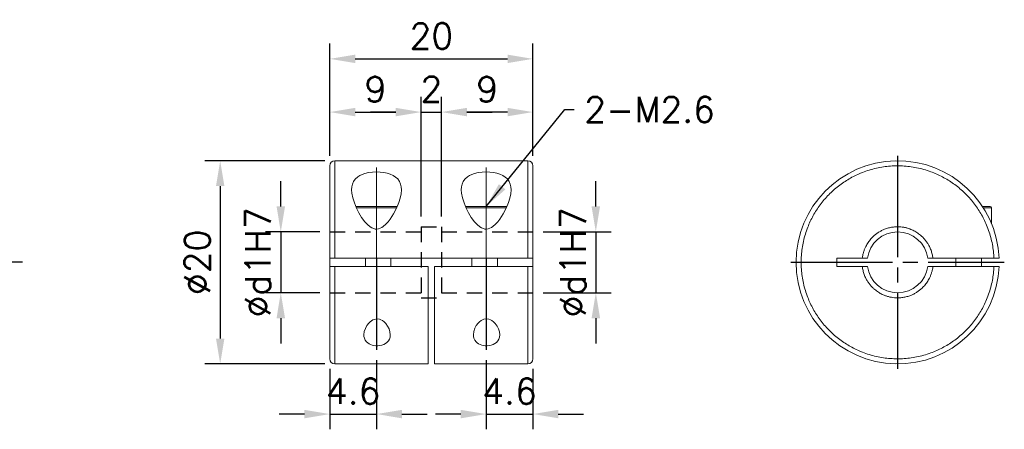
# Model space of a CAD drawing. Extents: x 10 to 307, y 10 to 220.
# Tile 3 of 5: x 125 to 222, y 101 to 142. Entities that reach past the tile are written whole.
import ezdxf

# ---------------------------------------------------------------- set-up
doc = ezdxf.new("R2010")
doc.units = 0
doc.header["$LTSCALE"] = 0.5
doc.header["$MEASUREMENT"] = 0
doc.linetypes.add('CENTER', pattern=[27, 20, -2, 3, -2])
doc.linetypes.add('HIDDEN', pattern=[5, 3, -2])
doc.layers.get('0').update_dxf_attribs({"linetype": 'CONTINUOUS'})
doc.layers.get('Defpoints').update_dxf_attribs({"linetype": 'CONTINUOUS'})
doc.styles.get("Standard").update_dxf_attribs({"font": 'romans.shx', "bigfont": 'whgtxt.shx'})
doc.dimstyles.new('LIM', dxfattribs={"dimtxt": 2.5, "dimasz": 2.5, "dimexe": 1.5, "dimexo": 1, "dimgap": 1, "dimtad": 1, "dimdec": 3, "dimzin": 9, "dimdsep": 46, "dimtxsty": 'Standard', "dimcen": 2.5, "dimclrd": 1, "dimclre": 1, "dimadec": 0, "dimazin": 0, "dimtfac": 1, "dimtdec": 3, "dimtmove": 0, "dimatfit": 3, "dimfxl": 0, "dimtolj": 1, "dimtzin": 0, "dimarcsym": 0})

# ---------------------------------------------------------------- blocks, each defined once
blk = doc.blocks.new('*D82')
at = {"color": 1, "lineweight": -2}
for p, q in [((155.335, 128.435), (155.335, 134.225)), ((164.335, 122.435), (164.335, 134.225)), ((157.835, 132.725), (161.835, 132.725))]:
    blk.add_line(p, q, dxfattribs=at)
at = {"color": 1}
for points in [[(157.835, 133.142), (157.835, 132.309), (155.335, 132.725)], [(161.835, 133.142), (161.835, 132.309), (164.335, 132.725)]]:
    blk.add_solid(points, dxfattribs=at)
at = {"layer": 'Defpoints', "color": 0}
for p in [(164.335, 132.725), (155.335, 127.435), (164.335, 121.435)]:
    blk.add_point(p, dxfattribs=at)
at = {"color": 0, "insert": (159.835, 134.975), "char_height": 2.5, "attachment_point": 5}
blk.add_mtext('\\A1;9', dxfattribs=at)
blk = doc.blocks.new('*D83')
at = {"color": 1, "lineweight": -2}
for p, q in [((166.335, 122.435), (166.335, 134.225)), ((175.335, 128.435), (175.335, 134.225)), ((172.835, 132.725), (168.835, 132.725))]:
    blk.add_line(p, q, dxfattribs=at)
at = {"color": 1}
for points in [[(168.835, 133.142), (168.835, 132.309), (166.335, 132.725)], [(172.835, 133.142), (172.835, 132.309), (175.335, 132.725)]]:
    blk.add_solid(points, dxfattribs=at)
at = {"layer": 'Defpoints', "color": 0}
for p in [(166.335, 132.725), (175.335, 127.435), (166.335, 121.435)]:
    blk.add_point(p, dxfattribs=at)
at = {"color": 0, "insert": (170.835, 134.975), "char_height": 2.5, "attachment_point": 5}
blk.add_mtext('\\A1;9', dxfattribs=at)
blk = doc.blocks.new('*D84')
at = {"color": 1, "lineweight": -2}
for p, q in [((164.335, 122.435), (164.335, 134.225)), ((166.335, 122.435), (166.335, 134.225)), ((161.835, 132.725), (159.335, 132.725)), ((164.335, 132.725), (166.335, 132.725)), ((168.835, 132.725), (171.335, 132.725))]:
    blk.add_line(p, q, dxfattribs=at)
at = {"color": 1}
for points in [[(161.835, 133.142), (161.835, 132.309), (164.335, 132.725)], [(168.835, 133.142), (168.835, 132.309), (166.335, 132.725)]]:
    blk.add_solid(points, dxfattribs=at)
at = {"layer": 'Defpoints', "color": 0}
for p in [(166.335, 132.725), (164.335, 121.435), (166.335, 121.435)]:
    blk.add_point(p, dxfattribs=at)
at = {"color": 0, "insert": (165.335, 134.975), "char_height": 2.5, "attachment_point": 5}
blk.add_mtext('\\A1;2', dxfattribs=at)
blk = doc.blocks.new('*D85')
at = {"color": 1, "lineweight": -2}
for p, q in [((155.335, 128.43), (155.335, 139.465)), ((175.335, 128.435), (175.335, 139.465)), ((157.835, 137.965), (172.835, 137.965))]:
    blk.add_line(p, q, dxfattribs=at)
at = {"color": 1}
for points in [[(157.835, 138.381), (157.835, 137.548), (155.335, 137.965)], [(172.835, 138.381), (172.835, 137.548), (175.335, 137.965)]]:
    blk.add_solid(points, dxfattribs=at)
at = {"layer": 'Defpoints', "color": 0}
for p in [(175.335, 137.965), (155.335, 127.43), (175.335, 127.435)]:
    blk.add_point(p, dxfattribs=at)
at = {"color": 0, "insert": (165.335, 140.215), "char_height": 2.5, "attachment_point": 5}
blk.add_mtext('\\A1;20', dxfattribs=at)
blk = doc.blocks.new('*D86')
at = {"color": 1, "lineweight": -2}
for p, q in [((154.835, 127.935), (143.035, 127.935)), ((144.535, 125.435), (144.535, 110.435)), ((154.835, 107.935), (143.035, 107.935))]:
    blk.add_line(p, q, dxfattribs=at)
at = {"color": 1}
for points in [[(144.118, 125.435), (144.952, 125.435), (144.535, 127.935)], [(144.118, 110.435), (144.952, 110.435), (144.535, 107.935)]]:
    blk.add_solid(points, dxfattribs=at)
at = {"layer": 'Defpoints', "color": 0}
for p in [(155.835, 127.935), (144.535, 107.935), (155.835, 107.935)]:
    blk.add_point(p, dxfattribs=at)
at = {"color": 0, "insert": (142.285, 117.935), "char_height": 2.5, "attachment_point": 5, "rotation": 90}
blk.add_mtext('\\A1;%%C20', dxfattribs=at)
blk = doc.blocks.new('*D87')
at = {"color": 1, "lineweight": -2}
for p, q in [((150.503, 123.435), (150.503, 125.935)), ((154.335, 120.935), (149.003, 120.935)), ((150.503, 120.935), (150.503, 114.935)), ((154.335, 114.935), (149.003, 114.935)), ((150.503, 112.435), (150.503, 109.935))]:
    blk.add_line(p, q, dxfattribs=at)
at = {"color": 1}
for points in [[(150.087, 123.435), (150.92, 123.435), (150.503, 120.935)], [(150.087, 112.435), (150.92, 112.435), (150.503, 114.935)]]:
    blk.add_solid(points, dxfattribs=at)
at = {"layer": 'Defpoints', "color": 0}
for p in [(155.335, 120.935), (150.503, 114.935), (155.335, 114.935)]:
    blk.add_point(p, dxfattribs=at)
at = {"color": 0, "insert": (148.253, 117.935), "char_height": 2.5, "attachment_point": 5, "rotation": 90}
blk.add_mtext('\\A1;%%Cd1H7', dxfattribs=at)
blk = doc.blocks.new('*D88')
at = {"color": 1, "lineweight": -2}
for p, q in [((181.533, 123.435), (181.533, 125.935)), ((176.335, 120.935), (183.033, 120.935)), ((181.533, 120.935), (181.533, 114.935)), ((176.335, 114.935), (183.033, 114.935)), ((181.533, 112.435), (181.533, 109.935))]:
    blk.add_line(p, q, dxfattribs=at)
at = {"color": 1}
for points in [[(181.117, 123.435), (181.95, 123.435), (181.533, 120.935)], [(181.117, 112.435), (181.95, 112.435), (181.533, 114.935)]]:
    blk.add_solid(points, dxfattribs=at)
at = {"layer": 'Defpoints', "color": 0}
for p in [(175.335, 120.935), (175.335, 114.935), (181.533, 114.935)]:
    blk.add_point(p, dxfattribs=at)
at = {"color": 0, "insert": (179.283, 117.935), "char_height": 2.5, "attachment_point": 5, "rotation": 90}
blk.add_mtext('\\A1;%%Cd1H7', dxfattribs=at)
blk = doc.blocks.new('*D89')
at = {"color": 1, "lineweight": -2}
for p, q in [((159.935, 108.313), (159.935, 101.497)), ((155.335, 107.435), (155.335, 101.497)), ((152.835, 102.997), (150.335, 102.997)), ((155.335, 102.997), (159.935, 102.997)), ((162.435, 102.997), (164.935, 102.997))]:
    blk.add_line(p, q, dxfattribs=at)
at = {"color": 1}
for points in [[(152.835, 103.413), (152.835, 102.58), (155.335, 102.997)], [(162.435, 103.413), (162.435, 102.58), (159.935, 102.997)]]:
    blk.add_solid(points, dxfattribs=at)
at = {"layer": 'Defpoints', "color": 0}
for p in [(159.935, 109.313), (155.335, 108.435), (159.935, 102.997)]:
    blk.add_point(p, dxfattribs=at)
at = {"color": 0, "insert": (157.635, 105.247), "char_height": 2.5, "attachment_point": 5}
blk.add_mtext('\\A1;4.6', dxfattribs=at)
blk = doc.blocks.new('*D90')
at = {"color": 1, "lineweight": -2}
for p, q in [((170.735, 108.317), (170.735, 101.497)), ((175.335, 107.435), (175.335, 101.497)), ((168.235, 102.997), (165.735, 102.997)), ((170.735, 102.997), (175.335, 102.997)), ((177.835, 102.997), (180.335, 102.997))]:
    blk.add_line(p, q, dxfattribs=at)
at = {"color": 1}
for points in [[(168.235, 103.413), (168.235, 102.58), (170.735, 102.997)], [(177.835, 103.413), (177.835, 102.58), (175.335, 102.997)]]:
    blk.add_solid(points, dxfattribs=at)
at = {"layer": 'Defpoints', "color": 0}
for p in [(170.735, 109.317), (175.335, 108.435), (175.335, 102.997)]:
    blk.add_point(p, dxfattribs=at)
at = {"color": 0, "insert": (173.035, 105.247), "char_height": 2.5, "attachment_point": 5}
blk.add_mtext('\\A1;4.6', dxfattribs=at)

msp = doc.modelspace()

# ---------------------------------------------------------------- linework, layer by layer
at = {"color": 1, "linetype": 'CENTER'}
for p, q in [((211.2558, 128.4353), (211.2558, 107.4353)), ((159.9351, 118.3553), (159.9351, 109.3133)), ((170.7351, 118.3553), (170.7351, 109.3171)), ((125.0764, 117.9353), (104.0649, 117.9353)), ((200.7558, 117.9353), (221.765, 117.9353))]:
    msp.add_line(p, q, dxfattribs=at)
at = {"color": 7, "linetype": 'Continuous', "lineweight": 15}
for p, q in [((174.8351, 127.9353), (155.8351, 127.9353)), ((155.8351, 127.9353), (155.8351, 118.3353)), ((174.8351, 118.3353), (174.8351, 127.9353)), ((161.931, 123.3103), (157.9393, 123.3103)), ((172.731, 123.3103), (168.7393, 123.3103)), ((220.5058, 123.3103), (219.6885, 123.3103)), ((220.5058, 121.735), (220.5058, 123.3103)), ((155.3351, 118.3353), (155.8351, 118.3353)), ((155.3351, 117.5353), (155.3351, 118.3353)), ((155.8351, 118.3353), (174.8351, 118.3353)), ((158.8351, 118.3353), (158.8351, 117.5353)), ((161.3351, 117.5353), (161.3351, 118.3353)), ((169.3351, 118.3353), (169.3351, 117.5353)), ((171.8351, 117.5353), (171.8351, 118.3353)), ((174.8351, 118.3353), (175.3351, 118.3353)), ((175.3351, 118.3353), (175.3351, 117.5353)), ((205.2558, 117.5353), (205.2558, 118.3353)), ((205.2558, 118.3353), (207.7788, 118.3353)), ((207.7788, 118.3353), (208.2826, 118.3353)), ((214.2291, 118.3353), (214.7329, 118.3353)), ((214.7329, 118.3353), (220.7474, 118.3353)), ((217.0058, 118.3353), (217.0058, 117.5353)), ((219.5058, 117.5353), (219.5058, 118.3353)), ((220.7474, 118.3353), (221.2478, 118.3353)), ((155.8351, 117.5353), (155.3351, 117.5353)), ((155.8351, 117.5353), (155.5248, 117.5353)), ((165.0351, 117.5353), (155.8351, 117.5353)), ((155.8351, 117.5353), (155.8351, 107.9353)), ((165.0351, 107.9353), (165.0351, 117.5353)), ((165.6351, 117.5353), (165.6351, 107.9353)), ((174.8351, 117.5353), (165.6351, 117.5353)), ((175.3351, 117.5353), (174.8351, 117.5353)), ((174.8351, 107.9353), (174.8351, 117.5353)), ((175.3351, 117.5353), (175.0972, 117.5353)), ((207.7788, 117.5353), (205.2558, 117.5353)), ((208.2826, 117.5353), (207.7788, 117.5353)), ((214.7329, 117.5353), (214.2291, 117.5353)), ((220.7474, 117.5353), (214.7329, 117.5353)), ((221.2478, 117.5353), (220.7474, 117.5353)), ((155.8351, 107.9353), (165.0351, 107.9353)), ((165.6351, 107.9353), (174.8351, 107.9353))]:
    msp.add_line(p, q, dxfattribs=at)
at = {"color": 5, "linetype": 'HIDDEN'}
for p, q in [((164.3351, 121.4353), (164.3351, 114.4353)), ((164.3351, 121.4353), (166.3351, 121.4353)), ((166.3351, 121.4353), (166.3351, 114.4353)), ((155.3351, 120.9353), (164.3351, 120.9353)), ((166.3351, 120.9353), (175.3351, 120.9353)), ((155.3351, 114.9353), (164.3351, 114.9353)), ((164.3351, 114.4353), (166.3351, 114.4353)), ((166.3351, 114.9353), (175.3351, 114.9353))]:
    msp.add_line(p, q, dxfattribs=at)
at = {"color": 7, "linetype": 'Continuous', "lineweight": 15, "flags": 128}
for points in [[(157.4835, 125.0767), (157.5024, 125.3607), (157.5618, 125.6303), (157.6659, 125.8805), (157.8426, 126.1353), (158.0849, 126.357), (158.2853, 126.4843), (158.5149, 126.5938), (158.7693, 126.6836), (159.1368, 126.7708), (159.5313, 126.8232), (159.9061, 126.8401), (160.2818, 126.8275), (160.6388, 126.7864), (160.9764, 126.7173), (161.29, 126.6185), (161.5682, 126.4921), (161.8179, 126.3296), (162.0204, 126.1404), (162.1902, 125.9002), (162.3041, 125.6346), (162.3644, 125.3635), (162.3835, 125.0767), (162.3532, 124.6776), (162.2676, 124.2607), (162.1349, 123.8334), (161.9091, 123.2806), (161.6204, 122.7238), (161.2679, 122.1794), (161.0713, 121.9231), (160.8511, 121.6801), (160.6016, 121.4629), (160.4586, 121.3661), (160.3042, 121.2864), (160.1354, 121.2303), (159.9586, 121.2064), (159.8062, 121.2158), (159.6578, 121.2506), (159.4792, 121.3264), (159.3147, 121.4271), (159.0352, 121.6619), (158.7926, 121.9285), (158.4691, 122.3642), (158.1943, 122.8175), (157.9625, 123.2748), (157.7525, 123.7762), (157.5968, 124.2701), (157.5047, 124.747), (157.4835, 125.0767)], [(168.2835, 125.0767), (168.3024, 125.3607), (168.3618, 125.6303), (168.4659, 125.8805), (168.6426, 126.1353), (168.8849, 126.357), (169.0853, 126.4843), (169.3149, 126.5938), (169.5693, 126.6836), (169.9368, 126.7708), (170.3313, 126.8232), (170.7061, 126.8401), (171.0818, 126.8275), (171.4388, 126.7864), (171.7764, 126.7173), (172.09, 126.6185), (172.3682, 126.4921), (172.6179, 126.3296), (172.8204, 126.1404), (172.9902, 125.9002), (173.1041, 125.6346), (173.1644, 125.3635), (173.1835, 125.0767), (173.1532, 124.6776), (173.0676, 124.2607), (172.9349, 123.8334), (172.7091, 123.2806), (172.4204, 122.7238), (172.0679, 122.1794), (171.8713, 121.9231), (171.6511, 121.6801), (171.4016, 121.4629), (171.2586, 121.3661), (171.1042, 121.2864), (170.9354, 121.2303), (170.7586, 121.2064), (170.6062, 121.2158), (170.4578, 121.2506), (170.2792, 121.3264), (170.1147, 121.4271), (169.8352, 121.6619), (169.5926, 121.9285), (169.2691, 122.3642), (168.9943, 122.8175), (168.7625, 123.2748), (168.5525, 123.7762), (168.3968, 124.2701), (168.3047, 124.747), (168.2835, 125.0767)], [(161.2877, 110.7957), (161.2655, 110.5695), (161.1962, 110.3558), (161.0982, 110.191), (160.9612, 110.0428), (160.8187, 109.9375), (160.65, 109.8495), (160.4556, 109.782), (160.2427, 109.7383), (160.0497, 109.7218), (159.8547, 109.7254), (159.6779, 109.7468), (159.5094, 109.7847), (159.3493, 109.8395), (159.205, 109.9087), (159.0659, 110.0003), (158.9495, 110.105), (158.8206, 110.2764), (158.7368, 110.4651), (158.6996, 110.6274), (158.6877, 110.7957), (158.7248, 111.1121), (158.8322, 111.4329), (158.9759, 111.7001), (159.1714, 111.9529), (159.3018, 112.0789), (159.4515, 112.191), (159.5836, 112.2648), (159.728, 112.3207), (159.9772, 112.3594), (160.228, 112.3263), (160.3729, 112.2735), (160.5058, 112.2024), (160.6838, 112.07), (160.8349, 111.9185), (161.0283, 111.6539), (161.167, 111.3763), (161.2567, 111.0838), (161.2877, 110.7957)], [(172.0706, 110.7996), (172.0485, 110.5734), (171.9791, 110.3597), (171.8811, 110.1949), (171.7441, 110.0467), (171.6016, 109.9413), (171.4329, 109.8534), (171.2385, 109.7859), (171.0256, 109.7421), (170.8326, 109.7257), (170.6377, 109.7293), (170.4608, 109.7507), (170.2923, 109.7886), (170.1322, 109.8434), (169.9879, 109.9126), (169.8489, 110.0042), (169.7324, 110.1088), (169.6035, 110.2803), (169.5197, 110.469), (169.4825, 110.6313), (169.4706, 110.7996), (169.5077, 111.116), (169.6151, 111.4368), (169.7588, 111.704), (169.9543, 111.9568), (170.0847, 112.0828), (170.2344, 112.1949), (170.3665, 112.2687), (170.5109, 112.3246), (170.7601, 112.3633), (171.0109, 112.3302), (171.1558, 112.2774), (171.2887, 112.2063), (171.4667, 112.0739), (171.6178, 111.9223), (171.8112, 111.6578), (171.9499, 111.3801), (172.0396, 111.0876), (172.0706, 110.7996)]]:
    msp.add_lwpolyline(points, dxfattribs=at)
at = {"color": 7, "linetype": 'Continuous', "lineweight": 15}
for centre, radius, start, end in [((155.8351, 127.4353), 0.5, 90, 180), ((174.8351, 127.4353), 0.5, 0, 90), ((211.2558, 117.9353), 10, 2.292443, 357.707557), ((220.3808, 123.3103), 0.125, 0, 90), ((211.2558, 117.9353), 3, 7.662256, 172.337744), ((211.2558, 117.9353), 3, 187.662256, 352.337744), ((155.8351, 108.4353), 0.5, 180, 270), ((174.8351, 108.4353), 0.5, 270, 0)]:
    msp.add_arc(centre, radius, start, end, dxfattribs=at)
for points, knots in [([(155.3351, 127.4302), (155.3351, 127.4298), (155.3351, 127.429), (155.3351, 127.3693), (155.3351, 127.2573), (155.3351, 127.0881), (155.3351, 126.8737), (155.3351, 126.625), (155.3351, 126.35), (155.3351, 126.0356), (155.3351, 125.6827), (155.3351, 125.2917), (155.3351, 124.8668), (155.3351, 124.4103), (155.3351, 123.924), (155.3351, 123.4135), (155.3351, 122.8822), (155.3351, 122.3326), (155.3351, 121.7345), (155.3351, 121.0874), (155.3351, 120.3981), (155.3351, 119.7081), (155.3351, 119.0214), (155.3351, 118.5641), (155.3351, 118.3353)], [0, 0, 0, 0, 0.03358886, 0.08086658, 0.12964681, 0.17969134, 0.2297863, 0.27327354, 0.31664842, 0.36010324, 0.40448988, 0.44875836, 0.49311318, 0.53749983, 0.58176831, 0.62612314, 0.66961038, 0.71298526, 0.75644008, 0.80656997, 0.85660284, 0.90536595, 0.95264678, 1, 1, 1, 1]), ([(175.3351, 118.3353), (175.3351, 118.5641), (175.3351, 119.0214), (175.3351, 119.7081), (175.3351, 120.3981), (175.3351, 121.0874), (175.3351, 121.7345), (175.3351, 122.3326), (175.3351, 122.8822), (175.3351, 123.4135), (175.3351, 123.924), (175.3351, 124.4103), (175.3351, 124.8668), (175.3351, 125.2917), (175.3351, 125.6827), (175.3351, 126.0356), (175.3351, 126.35), (175.3351, 126.625), (175.3351, 126.8737), (175.3351, 127.0881), (175.3351, 127.2573), (175.3351, 127.3693), (175.3351, 127.429), (175.3351, 127.4298), (175.3351, 127.4302)], [0, 0, 0, 0, 0.0473532, 0.0946341, 0.1433972, 0.19343, 0.2435599, 0.2870147, 0.3303896, 0.3738769, 0.4182317, 0.4625002, 0.5068868, 0.5512416, 0.5955101, 0.6398968, 0.6833516, 0.7267265, 0.7702137, 0.8203087, 0.8703532, 0.9191334, 0.9664111, 1, 1, 1, 1]), ([(220.7474, 117.5353), (220.733, 117.3064), (220.7042, 116.849), (220.597, 116.1623), (220.4405, 115.4722), (220.2275, 114.7829), (219.9718, 114.1358), (219.6848, 113.5378), (219.3744, 112.9882), (219.0257, 112.4568), (218.6398, 111.9464), (218.2173, 111.4601), (217.7627, 111.0036), (217.2784, 110.5787), (216.7664, 110.1877), (216.2326, 109.8349), (215.6803, 109.5205), (215.1122, 109.2454), (214.4972, 108.9968), (213.8353, 108.7824), (213.1337, 108.6135), (212.4351, 108.5002), (211.7431, 108.4394), (211.0555, 108.4292), (210.3689, 108.4684), (209.68, 108.5582), (208.9867, 108.701), (208.2931, 108.8992), (207.6407, 109.1413), (207.0368, 109.4157), (206.4808, 109.7144), (205.9422, 110.0518), (205.4238, 110.4268), (204.9286, 110.839), (204.4627, 111.284), (204.0277, 111.7592), (203.626, 112.2629), (203.262, 112.7891), (202.9361, 113.3347), (202.6491, 113.8969), (202.3876, 114.5065), (202.1593, 115.1637), (201.9756, 115.8615), (201.8476, 116.5576), (201.7723, 117.2482), (201.7476, 117.9355), (201.7723, 118.6227), (201.8477, 119.3134), (201.9758, 120.0095), (202.1593, 120.7072), (202.3877, 121.3645), (202.6492, 121.974), (202.9362, 122.5362), (203.2622, 123.0818), (203.6262, 123.608), (204.0279, 124.1117), (204.4629, 124.5869), (204.9289, 125.0318), (205.424, 125.444), (205.9425, 125.819), (206.481, 126.1564), (207.0371, 126.4551), (207.641, 126.7294), (208.2933, 126.9715), (208.9871, 127.1698), (209.6804, 127.3124), (210.3691, 127.4023), (211.0558, 127.4414), (211.7434, 127.4312), (212.4355, 127.3704), (213.1341, 127.257), (213.8355, 127.0882), (214.4975, 126.8737), (215.1124, 126.625), (215.6806, 126.35), (216.2328, 126.0356), (216.7666, 125.6827), (217.2787, 125.2917), (217.7629, 124.8668), (218.2175, 124.4103), (218.6401, 123.924), (219.0259, 123.4135), (219.3745, 122.8822), (219.6849, 122.3326), (219.9719, 121.7345), (220.2276, 121.0874), (220.4406, 120.3981), (220.597, 119.7081), (220.7042, 119.0214), (220.733, 118.5641), (220.7474, 118.3353)], [0, 0, 0, 0, 0.01168184, 0.02334, 0.03536799, 0.04770913, 0.06006272, 0.07078681, 0.0814832, 0.0921993, 0.10314519, 0.11406194, 0.12499999, 0.13594588, 0.14686263, 0.15780068, 0.16852478, 0.17922116, 0.18993727, 0.20229946, 0.21463773, 0.22666699, 0.23832865, 0.25, 0.2616798, 0.27333864, 0.28536801, 0.29770915, 0.31006274, 0.32078683, 0.33148322, 0.34219932, 0.35314521, 0.36406196, 0.37500001, 0.3859459, 0.39686265, 0.4078007, 0.4185248, 0.42922118, 0.43993729, 0.45229948, 0.46463775, 0.47666701, 0.48832867, 0.50000002, 0.51167982, 0.52333866, 0.53536803, 0.54770917, 0.56006276, 0.57078685, 0.58148324, 0.59219934, 0.60314523, 0.61406198, 0.62500003, 0.63594592, 0.64686267, 0.65780072, 0.66852482, 0.6792212, 0.68993731, 0.7022995, 0.71463777, 0.72666702, 0.73832869, 0.75000004, 0.76167984, 0.77333868, 0.78536805, 0.79770919, 0.81006277, 0.82078687, 0.83148326, 0.84219936, 0.85314525, 0.864062, 0.87500005, 0.88594594, 0.89686269, 0.90780074, 0.91852484, 0.92922122, 0.93993732, 0.95229952, 0.96463779, 0.97666293, 0.98832254, 1, 1, 1, 1]), ([(161.9723, 123.4353), (161.9536, 123.4353), (161.9169, 123.4353), (161.8217, 123.4353), (161.677, 123.4353), (161.446, 123.4353), (161.1088, 123.4353), (160.7701, 123.4353), (160.4633, 123.4353), (160.2004, 123.4353), (159.8893, 123.4353), (159.5328, 123.4353), (159.2051, 123.4353), (158.9517, 123.4353), (158.7018, 123.4353), (158.4202, 123.4353), (158.1456, 123.4353), (157.9761, 123.4353), (157.9148, 123.4353), (157.8953, 123.4353)], [0, 0, 0, 0, 0.0409462, 0.0806705, 0.1199528, 0.1987587, 0.277662, 0.3564678, 0.4052094, 0.4535192, 0.5021752, 0.5750169, 0.6477621, 0.6874864, 0.7267687, 0.8055746, 0.8844779, 0.9632837, 1, 1, 1, 1]), ([(172.7723, 123.4353), (172.7536, 123.4353), (172.7169, 123.4353), (172.6217, 123.4353), (172.477, 123.4353), (172.246, 123.4353), (171.9088, 123.4353), (171.5701, 123.4353), (171.2633, 123.4353), (171.0004, 123.4353), (170.6893, 123.4353), (170.3328, 123.4353), (170.0051, 123.4353), (169.7517, 123.4353), (169.5018, 123.4353), (169.2202, 123.4353), (168.9456, 123.4353), (168.7761, 123.4353), (168.7148, 123.4353), (168.6953, 123.4353)], [0, 0, 0, 0, 0.0409462, 0.0806705, 0.1199528, 0.1987587, 0.277662, 0.3564678, 0.4052094, 0.4535192, 0.5021752, 0.5750169, 0.6477621, 0.6874864, 0.7267687, 0.8055746, 0.8844779, 0.9632837, 1, 1, 1, 1]), ([(220.3808, 123.4353), (220.3738, 123.4353), (220.3597, 123.4353), (220.2595, 123.4353), (220.1451, 123.4353), (219.9978, 123.4353), (219.8228, 123.4353), (219.654, 123.4353), (219.5998, 123.4353)], [0, 0, 0, 0, 0.2138222, 0.427361, 0.5439689, 0.6592798, 0.8906093, 1, 1, 1, 1]), ([(207.7788, 118.3353), (207.7931, 118.4373), (207.8216, 118.6405), (207.898, 118.9387), (207.9986, 119.2292), (208.1433, 119.5502), (208.3425, 119.8927), (208.6105, 120.2419), (208.8949, 120.5285), (209.1795, 120.7598), (209.4536, 120.9424), (209.744, 121.098), (210.0732, 121.2362), (210.4408, 121.3478), (210.8454, 121.4197), (211.2217, 121.4412), (211.5638, 121.4266), (211.8686, 121.3863), (212.1688, 121.3191), (212.5044, 121.2121), (212.8674, 121.0532), (213.245, 120.8269), (213.5622, 120.5771), (213.8245, 120.3208), (214.0373, 120.0694), (214.225, 119.7987), (214.4001, 119.4875), (214.5522, 119.135), (214.6725, 118.7415), (214.7127, 118.4711), (214.7329, 118.3353)], [0, 0, 0, 0, 0.0303105, 0.0603797, 0.0904424, 0.1207341, 0.1639129, 0.2067705, 0.2499955, 0.2824457, 0.3146188, 0.346805, 0.3792941, 0.4195992, 0.4596478, 0.4999995, 0.5302817, 0.5603411, 0.5904137, 0.6207351, 0.6639139, 0.7067715, 0.7499965, 0.7824468, 0.8146198, 0.846806, 0.8792951, 0.9195885, 0.959637, 1, 1, 1, 1]), ([(155.3351, 117.5353), (155.3351, 117.3064), (155.3351, 116.849), (155.3351, 116.1623), (155.3351, 115.4722), (155.3351, 114.7829), (155.3351, 114.1358), (155.3351, 113.5378), (155.3351, 112.9882), (155.3351, 112.4568), (155.3351, 111.9464), (155.3351, 111.4601), (155.3351, 111.0036), (155.3351, 110.5787), (155.3351, 110.1877), (155.3351, 109.8349), (155.3351, 109.5205), (155.3351, 109.2454), (155.3351, 108.9968), (155.3351, 108.7825), (155.3351, 108.6132), (155.3351, 108.5013), (155.3351, 108.4416), (155.3351, 108.4408), (155.3351, 108.4404)], [0, 0, 0, 0, 0.04737098, 0.09464592, 0.14342058, 0.1934651, 0.24356005, 0.28704729, 0.33042216, 0.37387697, 0.41826361, 0.46253208, 0.5068869, 0.55127354, 0.59554201, 0.63989684, 0.68338407, 0.72675894, 0.77021375, 0.82034364, 0.8703765, 0.91915628, 0.96644542, 1, 1, 1, 1]), ([(175.3351, 108.4404), (175.3351, 108.4408), (175.3351, 108.4416), (175.3351, 108.5013), (175.3351, 108.6132), (175.3351, 108.7825), (175.3351, 108.9968), (175.3351, 109.2454), (175.3351, 109.5205), (175.3351, 109.8349), (175.3351, 110.1877), (175.3351, 110.5787), (175.3351, 111.0036), (175.3351, 111.4601), (175.3351, 111.9464), (175.3351, 112.4568), (175.3351, 112.9882), (175.3351, 113.5378), (175.3351, 114.1358), (175.3351, 114.7829), (175.3351, 115.4722), (175.3351, 116.1623), (175.3351, 116.849), (175.3351, 117.3064), (175.3351, 117.5353)], [0, 0, 0, 0, 0.0335546, 0.0808437, 0.1296235, 0.1796564, 0.2297862, 0.2732411, 0.3166159, 0.3601032, 0.404458, 0.4487265, 0.4931131, 0.5374679, 0.5817364, 0.626123, 0.6695778, 0.7129527, 0.75644, 0.8065349, 0.8565794, 0.9053541, 0.952629, 1, 1, 1, 1]), ([(214.7329, 117.5353), (214.7186, 117.4333), (214.69, 117.2301), (214.6137, 116.9319), (214.5131, 116.6414), (214.3684, 116.3204), (214.1692, 115.9779), (213.9012, 115.6287), (213.6168, 115.3422), (213.3321, 115.1108), (213.0581, 114.9282), (212.7677, 114.7726), (212.4385, 114.6344), (212.0709, 114.5228), (211.6662, 114.451), (211.29, 114.4294), (210.9479, 114.4441), (210.6431, 114.4843), (210.3429, 114.5516), (210.0073, 114.6585), (209.6443, 114.8174), (209.2667, 115.0437), (208.9495, 115.2935), (208.6871, 115.5498), (208.4744, 115.8012), (208.2867, 116.0719), (208.1116, 116.3831), (207.9594, 116.7356), (207.8392, 117.1291), (207.799, 117.3996), (207.7788, 117.5353)], [0, 0, 0, 0, 0.0303105, 0.0603797, 0.0904424, 0.1207341, 0.1639129, 0.2067705, 0.2499955, 0.2824457, 0.3146188, 0.346805, 0.3792941, 0.4195992, 0.4596478, 0.4999995, 0.5302817, 0.5603411, 0.5904137, 0.6207351, 0.6639139, 0.7067715, 0.7499965, 0.7824468, 0.8146198, 0.846806, 0.8792951, 0.9195885, 0.959637, 1, 1, 1, 1])]:
    msp.add_open_spline(points, degree=3, knots=knots, dxfattribs=at)
at = {"color": 1, "linetype": 'CENTER', "lineweight": 15}
for points, knots in [([(159.9351, 127.2843), (159.9351, 127.2824), (159.9351, 127.2805), (159.9351, 127.2639), (159.9351, 127.2491), (159.9351, 127.2039), (159.9351, 127.1727), (159.9351, 127.1351), (159.9351, 127.1295), (159.9351, 127.1125), (159.9351, 127.1011), (159.9351, 127.0852), (159.9351, 127.0808), (159.9351, 127.0705), (159.9351, 127.0647), (159.9351, 127.0558), (159.9351, 127.0526), (159.9351, 127.0464), (159.9351, 127.0432), (159.9351, 127.0338), (159.9351, 127.0274), (159.9351, 127.0083), (159.9351, 126.9955), (159.9351, 126.9565), (159.9351, 126.93), (159.9351, 126.8961), (159.9351, 126.8893), (159.9351, 126.8686), (159.9351, 126.8547), (159.9351, 126.8335), (159.9351, 126.8262), (159.9351, 126.8042), (159.9351, 126.7895), (159.9351, 126.7714), (159.9351, 126.7683), (159.9351, 126.7588), (159.9351, 126.7525), (159.9351, 126.7342), (159.9351, 126.7221), (159.9351, 126.6857), (159.9351, 126.6611), (159.9351, 126.5862), (159.9351, 126.5349), (159.9351, 126.4725), (159.9351, 126.4626), (159.9351, 126.4477), (159.9351, 126.4426), (159.9351, 126.4275), (159.9351, 126.4173), (159.9351, 126.3969), (159.9351, 126.3866), (159.9351, 126.3557), (159.9351, 126.3349), (159.9351, 126.2719), (159.9351, 126.2292), (159.9351, 126.1783), (159.9351, 126.1709), (159.9351, 126.1487), (159.9351, 126.1338), (159.9351, 126.1129), (159.9351, 126.107), (159.9351, 126.0893), (159.9351, 126.0774), (159.9351, 126.0512), (159.9351, 126.0369), (159.9351, 126.0082), (159.9351, 125.9938), (159.9351, 125.9503), (159.9351, 125.921), (159.9351, 125.8322), (159.9351, 125.7718), (159.9351, 125.6981), (159.9351, 125.6858), (159.9351, 125.667), (159.9351, 125.6605), (159.9351, 125.6408), (159.9351, 125.6276), (159.9351, 125.5879), (159.9351, 125.5612), (159.9351, 125.4806), (159.9351, 125.4261), (159.9351, 125.3625), (159.9351, 125.3541), (159.9351, 125.329), (159.9351, 125.3122), (159.9351, 125.2859), (159.9351, 125.2766), (159.9351, 125.2485), (159.9351, 125.2297), (159.9351, 125.2017), (159.9351, 125.1925), (159.9351, 125.1741), (159.9351, 125.1649), (159.9351, 125.1372), (159.9351, 125.1187), (159.9351, 125.0628), (159.9351, 125.0253), (159.9351, 124.9118), (159.9351, 124.8349), (159.9351, 124.75), (159.9351, 124.7432), (159.9351, 124.7311), (159.9351, 124.7258), (159.9351, 124.7152), (159.9351, 124.7099), (159.9351, 124.6939), (159.9351, 124.6832), (159.9351, 124.6512), (159.9351, 124.6298), (159.9351, 124.5652), (159.9351, 124.5218), (159.9351, 124.4468), (159.9351, 124.4153), (159.9351, 124.3705), (159.9351, 124.3572), (159.9351, 124.3174), (159.9351, 124.2908), (159.9351, 124.2543), (159.9351, 124.2447), (159.9351, 124.2291), (159.9351, 124.2233), (159.9351, 124.2044), (159.9351, 124.1913), (159.9351, 124.152), (159.9351, 124.1257), (159.9351, 124.0465), (159.9351, 123.9932), (159.9351, 123.9267), (159.9351, 123.9138), (159.9351, 123.875), (159.9351, 123.8491), (159.9351, 123.8073), (159.9351, 123.7916), (159.9351, 123.7442), (159.9351, 123.7125), (159.9351, 123.6169), (159.9351, 123.5527), (159.9351, 123.4232), (159.9351, 123.358), (159.9351, 123.2804), (159.9351, 123.2685), (159.9351, 123.2328), (159.9351, 123.209), (159.9351, 123.1758), (159.9351, 123.1665), (159.9351, 123.1498), (159.9351, 123.1425), (159.9351, 123.1291), (159.9351, 123.123), (159.9351, 123.1109), (159.9351, 123.1048), (159.9351, 123.0865), (159.9351, 123.0743), (159.9351, 123.0376), (159.9351, 123.0131), (159.9351, 122.9394), (159.9351, 122.8901), (159.9351, 122.7998), (159.9351, 122.759), (159.9351, 122.7041), (159.9351, 122.6902), (159.9351, 122.6485), (159.9351, 122.6206), (159.9351, 122.579), (159.9351, 122.5653), (159.9351, 122.5243), (159.9351, 122.4969), (159.9351, 122.4419), (159.9351, 122.4144), (159.9351, 122.3315), (159.9351, 122.276), (159.9351, 122.2021), (159.9351, 122.1838), (159.9351, 122.1289), (159.9351, 122.0923), (159.9351, 122.0426), (159.9351, 122.0297), (159.9351, 122.0029), (159.9351, 121.989), (159.9351, 121.9664), (159.9351, 121.9577), (159.9351, 121.9317), (159.9351, 121.9143), (159.9351, 121.8622), (159.9351, 121.8274), (159.9351, 121.7227), (159.9351, 121.6525), (159.9351, 121.5631), (159.9351, 121.5441), (159.9351, 121.4871), (159.9351, 121.449), (159.9351, 121.3962), (159.9351, 121.3815), (159.9351, 121.3373), (159.9351, 121.3078), (159.9351, 121.267), (159.9351, 121.2558), (159.9351, 121.2221), (159.9351, 121.1995), (159.9351, 121.1545), (159.9351, 121.1319), (159.9351, 121.0641), (159.9351, 121.0188), (159.9351, 120.8826), (159.9351, 120.7914), (159.9351, 120.6797), (159.9351, 120.6597), (159.9351, 120.5995), (159.9351, 120.5593), (159.9351, 120.4963), (159.9351, 120.4735), (159.9351, 120.4278), (159.9351, 120.4049), (159.9351, 120.3363), (159.9351, 120.2904), (159.9351, 120.1526), (159.9351, 120.0605), (159.9351, 119.9542), (159.9351, 119.9404), (159.9351, 119.8988), (159.9351, 119.8711), (159.9351, 119.8332), (159.9351, 119.8231), (159.9351, 119.8054), (159.9351, 119.7979), (159.9351, 119.7753), (159.9351, 119.7603), (159.9351, 119.7303), (159.9351, 119.7152), (159.9351, 119.6701), (159.9351, 119.64), (159.9351, 119.5496), (159.9351, 119.4892), (159.9351, 119.4018), (159.9351, 119.3748), (159.9351, 119.2938), (159.9351, 119.2397), (159.9351, 119.177), (159.9351, 119.1685), (159.9351, 119.1427), (159.9351, 119.1256), (159.9351, 119.1019), (159.9351, 119.0954), (159.9351, 119.0839), (159.9351, 119.0788), (159.9351, 119.0635), (159.9351, 119.0532), (159.9351, 119.0221), (159.9351, 119.0014), (159.9351, 118.9393), (159.9351, 118.8978), (159.9351, 118.7734), (159.9351, 118.6904), (159.9351, 118.5233), (159.9351, 118.4393), (159.9351, 118.3553)], [0.2329851, 0.2329851, 0.2329851, 0.2329851, 0.23406658, 0.23406658, 0.24226429, 0.24226429, 0.25865972, 0.25865972, 0.26151468, 0.26151468, 0.26722459, 0.26722459, 0.2694051, 0.2694051, 0.27225231, 0.27225231, 0.27377009, 0.27377009, 0.27528787, 0.27528787, 0.27832342, 0.27832342, 0.28439453, 0.28439453, 0.29653675, 0.29653675, 0.29960031, 0.29960031, 0.30572745, 0.30572745, 0.30888944, 0.30888944, 0.31521344, 0.31521344, 0.31654652, 0.31654652, 0.31921267, 0.31921267, 0.32423244, 0.32423244, 0.33427198, 0.33427198, 0.35435106, 0.35435106, 0.35809369, 0.35809369, 0.35999681, 0.35999681, 0.36380306, 0.36380306, 0.3676093, 0.3676093, 0.37522178, 0.37522178, 0.39044675, 0.39044675, 0.39302634, 0.39302634, 0.3981855, 0.3981855, 0.40021222, 0.40021222, 0.40426566, 0.40426566, 0.40909304, 0.40909304, 0.41392042, 0.41392042, 0.42357518, 0.42357518, 0.44288471, 0.44288471, 0.44671755, 0.44671755, 0.4487564, 0.4487564, 0.45283409, 0.45283409, 0.46098948, 0.46098948, 0.47730026, 0.47730026, 0.47976331, 0.47976331, 0.48468939, 0.48468939, 0.48740617, 0.48740617, 0.49283972, 0.49283972, 0.49547173, 0.49547173, 0.49810374, 0.49810374, 0.50336776, 0.50336776, 0.5138958, 0.5138958, 0.53495188, 0.53495188, 0.53678548, 0.53678548, 0.53821003, 0.53821003, 0.53963458, 0.53963458, 0.54248368, 0.54248368, 0.54818188, 0.54818188, 0.55957829, 0.55957829, 0.56773321, 0.56773321, 0.57114095, 0.57114095, 0.57795643, 0.57795643, 0.58041251, 0.58041251, 0.58189531, 0.58189531, 0.58519921, 0.58519921, 0.59180702, 0.59180702, 0.60502264, 0.60502264, 0.60819475, 0.60819475, 0.61453899, 0.61453899, 0.61837208, 0.61837208, 0.62603826, 0.62603826, 0.64137061, 0.64137061, 0.65670297, 0.65670297, 0.65947004, 0.65947004, 0.66500418, 0.66500418, 0.66715345, 0.66715345, 0.66884139, 0.66884139, 0.67024275, 0.67024275, 0.67164411, 0.67164411, 0.67444683, 0.67444683, 0.68005226, 0.68005226, 0.69126313, 0.69126313, 0.70045204, 0.70045204, 0.70356248, 0.70356248, 0.70978335, 0.70978335, 0.71281839, 0.71281839, 0.71888848, 0.71888848, 0.72495856, 0.72495856, 0.73709873, 0.73709873, 0.74107187, 0.74107187, 0.74901815, 0.74901815, 0.75179863, 0.75179863, 0.7547963, 0.7547963, 0.75666349, 0.75666349, 0.76038691, 0.76038691, 0.76783376, 0.76783376, 0.78272746, 0.78272746, 0.78673452, 0.78673452, 0.79474863, 0.79474863, 0.79783345, 0.79783345, 0.80400309, 0.80400309, 0.80634757, 0.80634757, 0.81103653, 0.81103653, 0.81572549, 0.81572549, 0.82510341, 0.82510341, 0.84385926, 0.84385926, 0.8479583, 0.8479583, 0.8561564, 0.8561564, 0.86080006, 0.86080006, 0.86544372, 0.86544372, 0.87473105, 0.87473105, 0.8933057, 0.8933057, 0.8960857, 0.8960857, 0.90164571, 0.90164571, 0.90368328, 0.90368328, 0.90518683, 0.90518683, 0.90819394, 0.90819394, 0.91120105, 0.91120105, 0.91721527, 0.91721527, 0.92924371, 0.92924371, 0.93461054, 0.93461054, 0.94534422, 0.94534422, 0.94704329, 0.94704329, 0.95044145, 0.95044145, 0.95173419, 0.95173419, 0.95272463, 0.95272463, 0.95477252, 0.95477252, 0.95886831, 0.95886831, 0.9670599, 0.9670599, 0.98344307, 0.98344307, 1, 1, 1, 1]), ([(170.7351, 118.3553), (170.7351, 118.3681), (170.7351, 118.3809), (170.7351, 118.4194), (170.7351, 118.445), (170.7351, 118.5219), (170.7351, 118.5731), (170.7351, 118.7267), (170.7351, 118.8291), (170.7351, 118.9427), (170.7351, 118.9542), (170.7351, 118.9885), (170.7351, 119.0114), (170.7351, 119.0415), (170.7351, 119.0487), (170.7351, 119.0608), (170.7351, 119.0657), (170.7351, 119.0754), (170.7351, 119.0803), (170.7351, 119.0899), (170.7351, 119.0948), (170.7351, 119.1093), (170.7351, 119.119), (170.7351, 119.148), (170.7351, 119.1673), (170.7351, 119.2253), (170.7351, 119.2639), (170.7351, 119.3796), (170.7351, 119.4567), (170.7351, 119.5459), (170.7351, 119.5582), (170.7351, 119.5952), (170.7351, 119.6198), (170.7351, 119.674), (170.7351, 119.7036), (170.7351, 119.7438), (170.7351, 119.7544), (170.7351, 119.7729), (170.7351, 119.7808), (170.7351, 119.811), (170.7351, 119.8334), (170.7351, 119.9006), (170.7351, 119.9453), (170.7351, 120.0792), (170.7351, 120.1683), (170.7351, 120.2757), (170.7351, 120.2944), (170.7351, 120.3505), (170.7351, 120.3878), (170.7351, 120.4406), (170.7351, 120.4561), (170.7351, 120.4837), (170.7351, 120.4959), (170.7351, 120.5323), (170.7351, 120.5566), (170.7351, 120.605), (170.7351, 120.6292), (170.7351, 120.7018), (170.7351, 120.75), (170.7351, 120.8945), (170.7351, 120.9903), (170.7351, 121.1041), (170.7351, 121.1225), (170.7351, 121.1608), (170.7351, 121.1808), (170.7351, 121.2122), (170.7351, 121.2238), (170.7351, 121.2498), (170.7351, 121.2642), (170.7351, 121.2931), (170.7351, 121.3075), (170.7351, 121.3508), (170.7351, 121.3796), (170.7351, 121.4658), (170.7351, 121.5231), (170.7351, 121.6944), (170.7351, 121.8077), (170.7351, 121.9296), (170.7351, 121.9389), (170.7351, 121.967), (170.7351, 121.9857), (170.7351, 122.023), (170.7351, 122.0417), (170.7351, 122.0975), (170.7351, 122.1347), (170.7351, 122.2457), (170.7351, 122.3193), (170.7351, 122.4082), (170.7351, 122.4239), (170.7351, 122.4709), (170.7351, 122.5021), (170.7351, 122.5411), (170.7351, 122.5488), (170.7351, 122.5644), (170.7351, 122.5722), (170.7351, 122.5955), (170.7351, 122.611), (170.7351, 122.6575), (170.7351, 122.6884), (170.7351, 122.7808), (170.7351, 122.8421), (170.7351, 122.9151), (170.7351, 122.9271), (170.7351, 122.9633), (170.7351, 122.9874), (170.7351, 123.0232), (170.7351, 123.035), (170.7351, 123.0702), (170.7351, 123.0937), (170.7351, 123.1233), (170.7351, 123.1295), (170.7351, 123.1419), (170.7351, 123.1481), (170.7351, 123.1666), (170.7351, 123.179), (170.7351, 123.216), (170.7351, 123.2406), (170.7351, 123.3143), (170.7351, 123.3631), (170.7351, 123.4325), (170.7351, 123.4533), (170.7351, 123.5155), (170.7351, 123.5568), (170.7351, 123.6081), (170.7351, 123.6184), (170.7351, 123.638), (170.7351, 123.6473), (170.7351, 123.6633), (170.7351, 123.67), (170.7351, 123.6901), (170.7351, 123.7034), (170.7351, 123.7301), (170.7351, 123.7434), (170.7351, 123.7833), (170.7351, 123.8098), (170.7351, 123.8889), (170.7351, 123.9413), (170.7351, 124.0051), (170.7351, 124.0169), (170.7351, 124.0521), (170.7351, 124.0756), (170.7351, 124.1115), (170.7351, 124.1241), (170.7351, 124.1617), (170.7351, 124.1866), (170.7351, 124.2169), (170.7351, 124.2223), (170.7351, 124.233), (170.7351, 124.2384), (170.7351, 124.2545), (170.7351, 124.2653), (170.7351, 124.2974), (170.7351, 124.3187), (170.7351, 124.3825), (170.7351, 124.4248), (170.7351, 124.5506), (170.7351, 124.6332), (170.7351, 124.7203), (170.7351, 124.7259), (170.7351, 124.7372), (170.7351, 124.7428), (170.7351, 124.7597), (170.7351, 124.7709), (170.7351, 124.8046), (170.7351, 124.8269), (170.7351, 124.8936), (170.7351, 124.9376), (170.7351, 124.9946), (170.7351, 125.0079), (170.7351, 125.0476), (170.7351, 125.074), (170.7351, 125.1081), (170.7351, 125.1159), (170.7351, 125.1395), (170.7351, 125.1552), (170.7351, 125.1772), (170.7351, 125.1836), (170.7351, 125.195), (170.7351, 125.2), (170.7351, 125.2131), (170.7351, 125.2212), (170.7351, 125.2375), (170.7351, 125.2456), (170.7351, 125.2699), (170.7351, 125.286), (170.7351, 125.3342), (170.7351, 125.3661), (170.7351, 125.461), (170.7351, 125.5233), (170.7351, 125.5958), (170.7351, 125.607), (170.7351, 125.6238), (170.7351, 125.6293), (170.7351, 125.6396), (170.7351, 125.6443), (170.7351, 125.6536), (170.7351, 125.6582), (170.7351, 125.6674), (170.7351, 125.6721), (170.7351, 125.6859), (170.7351, 125.695), (170.7351, 125.7225), (170.7351, 125.7407), (170.7351, 125.795), (170.7351, 125.8308), (170.7351, 125.8842), (170.7351, 125.9021), (170.7351, 125.9553), (170.7351, 125.9904), (170.7351, 126.0347), (170.7351, 126.0442), (170.7351, 126.0577), (170.7351, 126.0618), (170.7351, 126.0698), (170.7351, 126.0739), (170.7351, 126.0859), (170.7351, 126.0939), (170.7351, 126.1179), (170.7351, 126.1338), (170.7351, 126.1812), (170.7351, 126.2124), (170.7351, 126.3048), (170.7351, 126.3649), (170.7351, 126.4287), (170.7351, 126.434), (170.7351, 126.4445), (170.7351, 126.4497), (170.7351, 126.4655), (170.7351, 126.4759), (170.7351, 126.507), (170.7351, 126.5275), (170.7351, 126.5885), (170.7351, 126.6283), (170.7351, 126.6732), (170.7351, 126.6791), (170.7351, 126.6967), (170.7351, 126.7084), (170.7351, 126.7245), (170.7351, 126.7289), (170.7351, 126.7423), (170.7351, 126.7512), (170.7351, 126.7628), (170.7351, 126.7657), (170.7351, 126.7714), (170.7351, 126.7742), (170.7351, 126.7827), (170.7351, 126.7884), (170.7351, 126.8053), (170.7351, 126.8165), (170.7351, 126.8498), (170.7351, 126.8717), (170.7351, 126.9364), (170.7351, 126.9782), (170.7351, 127.0281), (170.7351, 127.0374), (170.7351, 127.0495), (170.7351, 127.0523), (170.7351, 127.058), (170.7351, 127.0608), (170.7351, 127.0693), (170.7351, 127.075), (170.7351, 127.0918), (170.7351, 127.1029), (170.7351, 127.1359), (170.7351, 127.1574), (170.7351, 127.2151), (170.7351, 127.2504), (170.7351, 127.2843)], [0, 0, 0, 0, 0.00252501, 0.00252501, 0.00757503, 0.00757503, 0.01767507, 0.01767507, 0.03787516, 0.03787516, 0.04013804, 0.04013804, 0.04466379, 0.04466379, 0.04609263, 0.04609263, 0.0470599, 0.0470599, 0.04801779, 0.04801779, 0.04897569, 0.04897569, 0.05089147, 0.05089147, 0.05472305, 0.05472305, 0.0623862, 0.0623862, 0.0777125, 0.0777125, 0.08016964, 0.08016964, 0.08508392, 0.08508392, 0.09099782, 0.09099782, 0.09312256, 0.09312256, 0.09469667, 0.09469667, 0.09918459, 0.09918459, 0.10816042, 0.10816042, 0.12611209, 0.12611209, 0.12989848, 0.12989848, 0.13747126, 0.13747126, 0.14061985, 0.14061985, 0.14309184, 0.14309184, 0.14803581, 0.14803581, 0.15297978, 0.15297978, 0.16286771, 0.16286771, 0.18264359, 0.18264359, 0.18645678, 0.18645678, 0.19060808, 0.19060808, 0.19300944, 0.19300944, 0.1960259, 0.1960259, 0.19904236, 0.19904236, 0.20507527, 0.20507527, 0.21714111, 0.21714111, 0.24127278, 0.24127278, 0.24328407, 0.24328407, 0.24730664, 0.24730664, 0.25132922, 0.25132922, 0.25937438, 0.25937438, 0.2754647, 0.2754647, 0.27891755, 0.27891755, 0.28582327, 0.28582327, 0.28755025, 0.28755025, 0.28927723, 0.28927723, 0.29273119, 0.29273119, 0.29963912, 0.29963912, 0.31345497, 0.31345497, 0.31619826, 0.31619826, 0.32168484, 0.32168484, 0.32437898, 0.32437898, 0.32976728, 0.32976728, 0.33119602, 0.33119602, 0.33262477, 0.33262477, 0.33548226, 0.33548226, 0.34119725, 0.34119725, 0.35262722, 0.35262722, 0.35753299, 0.35753299, 0.36734453, 0.36734453, 0.36979863, 0.36979863, 0.37204019, 0.37204019, 0.3736494, 0.3736494, 0.37686781, 0.37686781, 0.38008623, 0.38008623, 0.38652306, 0.38652306, 0.39939672, 0.39939672, 0.4023182, 0.4023182, 0.40816114, 0.40816114, 0.41130881, 0.41130881, 0.41760415, 0.41760415, 0.41896854, 0.41896854, 0.42033292, 0.42033292, 0.42306169, 0.42306169, 0.42851923, 0.42851923, 0.43943431, 0.43943431, 0.46126446, 0.46126446, 0.46278107, 0.46278107, 0.46429767, 0.46429767, 0.46733089, 0.46733089, 0.47339731, 0.47339731, 0.48553017, 0.48553017, 0.48923511, 0.48923511, 0.49664498, 0.49664498, 0.49887563, 0.49887563, 0.50333694, 0.50333694, 0.50516862, 0.50516862, 0.50659742, 0.50659742, 0.50894164, 0.50894164, 0.51128587, 0.51128587, 0.51597431, 0.51597431, 0.5253512, 0.5253512, 0.54410498, 0.54410498, 0.54756342, 0.54756342, 0.54927859, 0.54927859, 0.55073481, 0.55073481, 0.55217021, 0.55217021, 0.55360561, 0.55360561, 0.55647642, 0.55647642, 0.56221803, 0.56221803, 0.57370124, 0.57370124, 0.57953008, 0.57953008, 0.59118776, 0.59118776, 0.59440645, 0.59440645, 0.59577596, 0.59577596, 0.59714547, 0.59714547, 0.59988449, 0.59988449, 0.60536253, 0.60536253, 0.61631861, 0.61631861, 0.63823078, 0.63823078, 0.640212, 0.640212, 0.64219321, 0.64219321, 0.64615565, 0.64615565, 0.65408051, 0.65408051, 0.66993025, 0.66993025, 0.6723365, 0.6723365, 0.67714902, 0.67714902, 0.67900832, 0.67900832, 0.68272692, 0.68272692, 0.68393262, 0.68393262, 0.68513833, 0.68513833, 0.68754974, 0.68754974, 0.69237257, 0.69237257, 0.70201822, 0.70201822, 0.72130953, 0.72130953, 0.7257626, 0.7257626, 0.72714396, 0.72714396, 0.72852532, 0.72852532, 0.73128803, 0.73128803, 0.73681347, 0.73681347, 0.74786435, 0.74786435, 0.7670149, 0.7670149, 0.7670149, 0.7670149])]:
    msp.add_open_spline(points, degree=3, knots=knots, dxfattribs=at)

# ---------------------------------------------------------------- texts
at = {"insert": (180.3985, 134.2273), "char_height": 2.5, "width": 2.5, "attachment_point": 1}
msp.add_mtext('\\A1;2-M2.6', dxfattribs=at)

# ---------------------------------------------------------------- dimensions: what is measured, and where the dimension line sits
for base, p1, p2, picture, middle in [((175.3351, 137.9646), (155.3351, 127.4302), (175.3351, 127.4353), '*D85', (165.3351, 140.2146)), ((164.3351, 132.7255), (155.3351, 127.4353), (164.3351, 121.4353), '*D82', (159.8351, 134.9755)), ((166.3351, 132.7255), (175.3351, 127.4353), (166.3351, 121.4353), '*D83', (170.8351, 134.9755))]:
    dim = msp.add_linear_dim(base=base, p1=p1, p2=p2, dimstyle='LIM')
    dim.commit()
    dim.dimension.update_dxf_attribs({"geometry": picture, "text_midpoint": middle})
for base, p1, p2, picture, middle in [((166.3351, 132.7255), (164.3351, 121.4353), (166.3351, 121.4353), '*D84', (165.3351, 132.7255)), ((159.9351, 102.9968), (155.3351, 108.4353), (159.9351, 109.3133), '*D89', (157.6351, 102.9968)), ((175.3351, 102.9968), (170.7351, 109.3171), (175.3351, 108.4353), '*D90', (173.0351, 102.9968))]:
    dim = msp.add_linear_dim(base=base, p1=p1, p2=p2, dimstyle='LIM')
    dim.commit()
    dim.dimension.update_dxf_attribs({"geometry": picture, "text_midpoint": middle, "dimtype": 160})
dim = msp.add_linear_dim(base=(144.5352, 107.9353), p1=(155.8351, 127.9353), p2=(155.8351, 107.9353), angle=90, text='%%C20', dimstyle='LIM')
dim.commit()
dim.dimension.update_dxf_attribs({"geometry": '*D86', "text_midpoint": (142.2852, 117.9353)})
for base, p1, p2, picture, middle in [((150.5034, 114.9353), (155.3351, 120.9353), (155.3351, 114.9353), '*D87', (150.5034, 117.9353)), ((181.5332, 114.9353), (175.3351, 120.9353), (175.3351, 114.9353), '*D88', (181.5332, 117.9353))]:
    dim = msp.add_linear_dim(base=base, p1=p1, p2=p2, angle=90, text='%%Cd1H7', dimstyle='LIM')
    dim.commit()
    dim.dimension.update_dxf_attribs({"geometry": picture, "text_midpoint": middle, "dimtype": 160})

# ---------------------------------------------------------------- leaders
at = {"annotation_type": 0, "has_hookline": 1, "hookline_direction": 0, "text_width": 13.5714}
msp.add_leader([(170.7338, 123.4353), (178.4806, 132.9773), (179.3985, 132.9773)], dimstyle='LIM', override={"dimgap": 1, "dimtad": 0}, dxfattribs=at)

doc.saveas('drawing.dxf')
